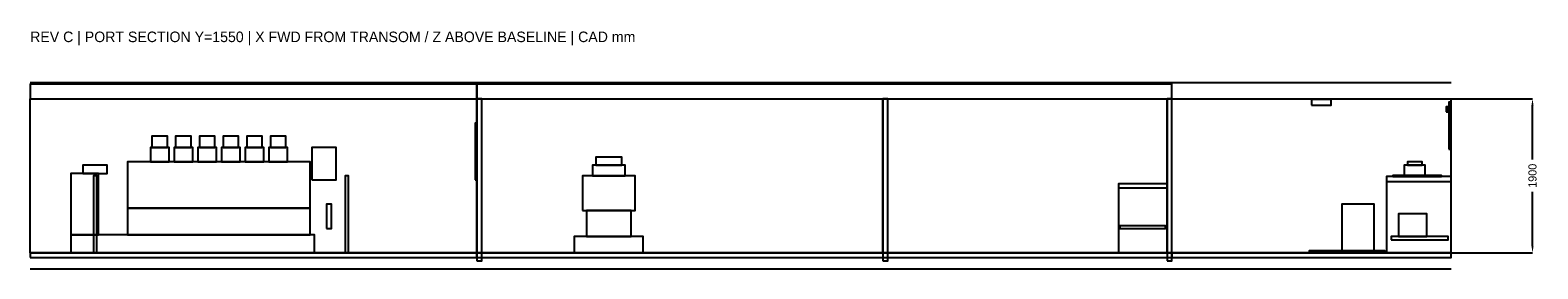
# Model space of a CAD drawing. Header units: millimetres. Extents: x 8500 to 27066, y 700 to 3649.
import ezdxf

# ---------------------------------------------------------------- set-up
doc = ezdxf.new("R2010")
doc.units = ezdxf.units.MM
doc.dimstyles.get("Standard").update_dxf_attribs({"dimtxt": 2.5, "dimasz": 2.5, "dimexe": 1.25, "dimexo": 0.625, "dimtad": 1, "dimcen": 2.5, "dimazin": 3, "dimtfac": 1, "dimtmove": 0, "dimatfit": 3})

# ---------------------------------------------------------------- blocks, each defined once
blk = doc.blocks.new('_CLOSEDFILLED')
at = {"color": 0, "linetype": 'BYBLOCK'}
blk.add_solid([(-1, 0.16), (0, 0), (-1, -0.16)], dxfattribs=at)
blk = doc.blocks.new('*D1')
for p, q in [((26000, 2800), (27000, 2800)), ((27000, 2050), (27000, 2720)), ((27000, 980), (27000, 1650)), ((26000, 900), (27000, 900))]:
    blk.add_line(p, q)
at = {"layer": 'Defpoints'}
for p in [(26000, 2800), (26000, 900), (27000, 900)]:
    blk.add_point(p, dxfattribs=at)
at = {"xscale": 80, "yscale": 80}
for p, rotation in [((27000, 2800), 90), ((27000, 900), 270)]:
    blk.add_blockref('_CLOSEDFILLED', p, dxfattribs=dict(at, rotation=rotation))
at = {"insert": (27000, 1850), "char_height": 100, "attachment_point": 5, "rotation": 90}
blk.add_mtext('1900', dxfattribs=at)

msp = doc.modelspace()

# ---------------------------------------------------------------- linework, layer by layer
for p, q in [((8500, 3000), (26000, 3000)), ((8500, 2800), (26000, 2800)), ((8500, 900), (8500, 2800)), ((14000, 900), (14000, 2800)), ((19000, 900), (19000, 2800)), ((22500, 900), (22500, 2800)), ((26000, 900), (26000, 2800)), ((8500, 900), (26000, 900)), ((8500, 700), (26000, 700))]:
    msp.add_line(p, q)
for points in [[(8500, 2800), (14000, 2800), (14000, 2980), (8500, 2980)], [(14000, 2800), (22560, 2800), (22560, 2980), (14000, 2980)], [(14000, 800), (14060, 800), (14060, 2800), (14000, 2800)], [(19000, 800), (19060, 800), (19060, 2800), (19000, 2800)], [(22500, 800), (22560, 800), (22560, 2800), (22500, 2800)], [(24280, 2720), (24520, 2720), (24520, 2790), (24280, 2790)], [(25938, 2640), (25958, 2640), (25958, 2700), (25938, 2700)], [(25968, 2180), (25988, 2180), (25988, 2760), (25968, 2760)], [(13980, 1800), (14000, 1800), (14000, 2500), (13980, 2500)], [(10000, 2200), (10191.7, 2200), (10191.7, 2340), (10000, 2340)], [(10291.7, 2200), (10483.3, 2200), (10483.3, 2340), (10291.7, 2340)], [(10583.3, 2200), (10775, 2200), (10775, 2340), (10583.3, 2340)], [(10875, 2200), (11066.7, 2200), (11066.7, 2340), (10875, 2340)], [(11166.7, 2200), (11358.3, 2200), (11358.3, 2340), (11166.7, 2340)], [(11458.3, 2200), (11650, 2200), (11650, 2340), (11458.3, 2340)], [(9980, 2020), (10211.7, 2020), (10211.7, 2200), (9980, 2200)], [(10271.7, 2020), (10503.3, 2020), (10503.3, 2200), (10271.7, 2200)], [(10563.3, 2020), (10795, 2020), (10795, 2200), (10563.3, 2200)], [(10855, 2020), (11086.7, 2020), (11086.7, 2200), (10855, 2200)], [(11146.7, 2020), (11378.3, 2020), (11378.3, 2200), (11146.7, 2200)], [(11438.3, 2020), (11670, 2020), (11670, 2200), (11438.3, 2200)], [(11970, 1800), (12270, 1800), (12270, 2200), (11970, 2200)], [(15465, 1980), (15785, 1980), (15785, 2080), (15465, 2080)], [(9000, 1120), (9340, 1120), (9340, 1880), (9000, 1880)], [(9150, 1880), (9450, 1880), (9450, 1980), (9150, 1980)], [(9700, 1450), (11950, 1450), (11950, 2020), (9700, 2020)], [(15425, 1850), (15825, 1850), (15825, 1980), (15425, 1980)], [(25420, 1855), (25680, 1855), (25680, 1980), (25420, 1980)], [(25460, 1980), (25640, 1980), (25640, 2020), (25460, 2020)], [(9280, 900), (9320, 900), (9320, 1850), (9280, 1850)], [(12380, 900), (12420, 900), (12420, 1850), (12380, 1850)], [(15300, 1420), (15950, 1420), (15950, 1850), (15300, 1850)], [(21900, 900), (22500, 900), (22500, 1750), (21900, 1750)], [(21900, 1700), (22500, 1700), (22500, 1750), (21900, 1750)], [(25200, 900), (26000, 900), (26000, 1840), (25200, 1840)], [(25200, 1780), (26000, 1780), (26000, 1840), (25200, 1840)], [(25280, 1840), (25880, 1840), (25880, 1855), (25280, 1855)], [(12150, 1200), (12210, 1200), (12210, 1500), (12150, 1500)], [(24650, 900), (25050, 900), (25050, 1500), (24650, 1500)], [(9700, 1120), (11950, 1120), (11950, 1450), (9700, 1450)], [(15350, 1100), (15900, 1100), (15900, 1420), (15350, 1420)], [(25350, 1100), (25700, 1100), (25700, 1380), (25350, 1380)], [(9000, 900), (12000, 900), (12000, 1120), (9000, 1120)], [(21920, 1200), (22480, 1200), (22480, 1230), (21920, 1230)], [(15200, 900), (16050, 900), (16050, 1100), (15200, 1100)], [(25260, 1060), (25960, 1060), (25960, 1100), (25260, 1100)], [(8500, 840), (14000, 840), (14000, 900), (8500, 900)], [(14000, 840), (22560, 840), (22560, 900), (14000, 900)], [(22560, 840), (26000, 840), (26000, 900), (22560, 900)], [(24250, 902), (25180, 902), (25180, 922), (24250, 922)]]:
    msp.add_lwpolyline(points, close=True)

# ---------------------------------------------------------------- texts
msp.add_text('REV C | PORT SECTION Y=1550 | X FWD FROM TRANSOM / Z ABOVE BASELINE | CAD mm', height=130).set_placement((8500, 3500))

# ---------------------------------------------------------------- dimensions: what is measured, and where the dimension line sits
dim = msp.add_linear_dim(base=(27000, 900), p1=(26000, 900), p2=(26000, 2800), angle=90, dimstyle='Standard', override={"dimtxt": 100, "dimasz": 80, "dimdec": 0})
dim.commit()
dim.dimension.update_dxf_attribs({"geometry": '*D1', "text_midpoint": (27000, 1850)})

doc.saveas('drawing.dxf')
